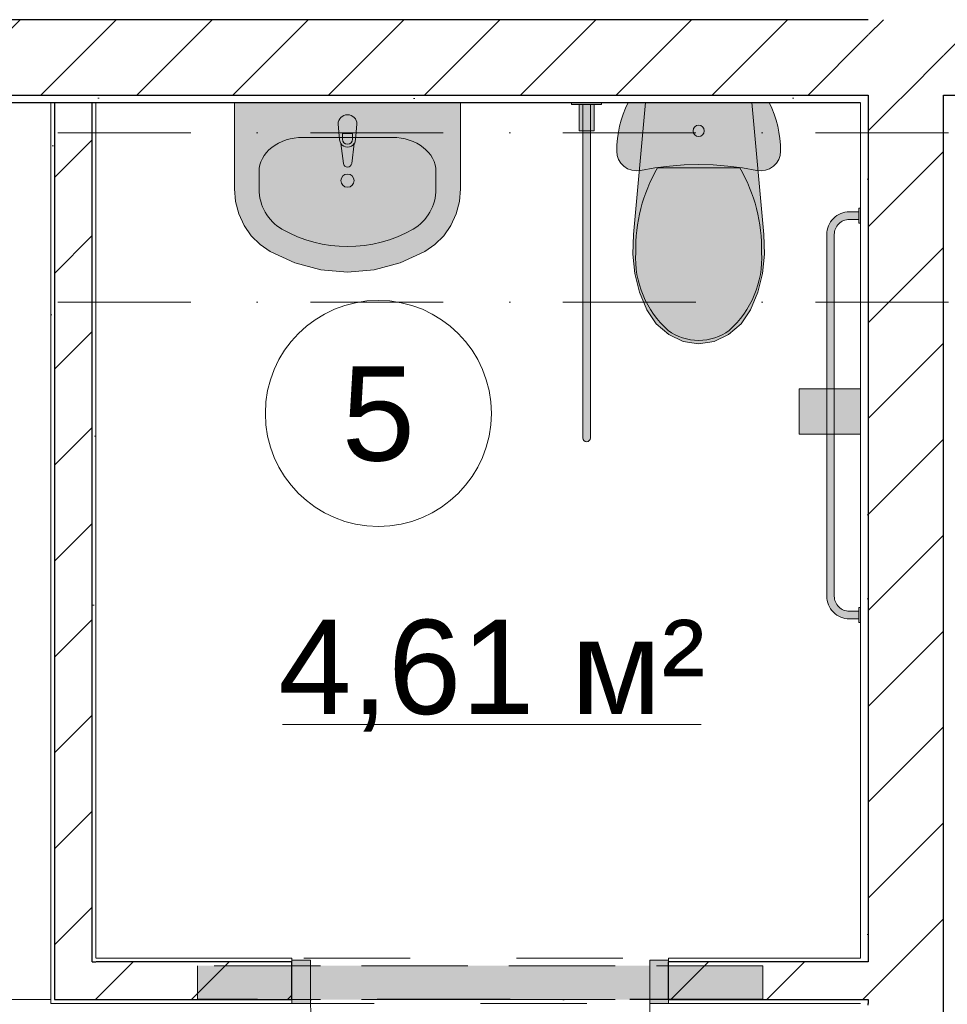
# Model space of a CAD drawing. Header units: millimetres. Extents: x -59761 to 112741, y -57975 to 46221.
# Tile 43 of 256: x 20573 to 23035, y -20313 to -17700. Entities that reach past the tile are written whole.
import ezdxf

# ---------------------------------------------------------------- set-up
doc = ezdxf.new("R2010")
doc.units = ezdxf.units.MM
for name, pattern in [('Wipeout_Contour', [1000, 0, -1000]), ('Невидимая', [391.222223, 282.222223, -109]), ('Штриховая', [564.444447, 282.222223, -282.222223]), ('Штрихпунктирная', [670.277762, 352.777767, -176.388884, 0, -141.111112])]:
    doc.linetypes.add(name, pattern=pattern)
for name, color, linetype in [('Интерьер - Оборудование', 7, 'Continuous'), ('Интерьер - Сантехника', 7, 'Continuous'), ('Конструктив - Перемычки', 7, 'Continuous'), ('Конструктив - Стены Блок 100 нов', 7, 'Continuous'), ('Конструктив - Стены Блок 200 нов', 7, 'Continuous'), ('Элемент Модели - Зона', 7, 'Continuous'), ('Элемент Модели - Оси', 2, 'Continuous')]:
    doc.layers.add(name, color=color, linetype=linetype)
doc.styles.add('СГЕНЕРИР_СТИЛЬ_1', font='arial.ttf')
pattern_1 = [(45, (-45000, -54000), (-127.2792, 127.2792), [])]
pattern_2 = [(45, (-45000, -53650), (-111.36932, 111.36932), [0, -105, 0, -157.5]), (110, (-44650, -53650), (148.0016, 53.86817), [0, -77, 0, -133])]

msp = doc.modelspace()

# ---------------------------------------------------------------- hatches: boundary and pattern name
at = {"layer": 'Интерьер - Оборудование', "linetype": 'Continuous', "lineweight": 0}
msp.add_hatch(color=255, dxfattribs=at).paths.add_polyline_path([(21417.73, -17977.32), (21421.73, -18019.27, 0.1210196), (21425, -18028.78), (21431.63, -18081.72, 0.8825663), (21453.83, -18081.72), (21460.46, -18028.78, 0.1210196), (21463.73, -18019.27), (21467.73, -17977.32, 1)])
at = {"layer": 'Интерьер - Сантехника', "linetype": 'Continuous', "lineweight": 0}
for points in [[(21742.73, -17920), (21142.73, -17920), (21142.73, -18149.09), (21145.63, -18182.81), (21154.22, -18215.46), (21168.23, -18245.98), (21187.22, -18273.41), (21210.58, -18296.86), (21237.56, -18315.59), (21302.75, -18345.53), (21371.77, -18363.83), (21442.73, -18369.99), (21513.69, -18363.83), (21582.71, -18345.53), (21647.9, -18315.59), (21674.88, -18296.86), (21698.24, -18273.41), (21717.23, -18245.98), (21731.24, -18215.46), (21739.84, -18182.81), (21742.73, -18149.09)], [(22037.24, -17925), (22117.24, -17925), (22117.24, -17920), (22037.24, -17920)], [(22057.24, -17925), (22057.24, -17995), (22097.24, -17995), (22097.24, -17925)], [(22067.24, -17925), (22067.24, -18810, 1), (22087.24, -18810), (22087.24, -17925)], [(22187.97, -17920), (22180.87, -17935.07), (22174.66, -17950.54), (22169.37, -17966.34), (22165.02, -17982.43), (22161.63, -17998.74), (22159.19, -18015.22), (22157.72, -18031.82), (22157.23, -18048.48), (22158.52, -18060.01), (22162.3, -18070.98), (22168.41, -18080.85), (22176.53, -18089.15), (22186.27, -18095.45), (22197.17, -18099.47), (22208.67, -18100.99), (22220.24, -18099.95), (22258.52, -18093.17), (22297.1, -18088.31), (22335.87, -18085.39), (22374.74, -18084.42), (22413.6, -18085.39), (22452.37, -18088.31), (22490.95, -18093.17), (22529.23, -18099.95), (22540.8, -18100.99), (22552.3, -18099.47), (22563.2, -18095.45), (22572.94, -18089.15), (22581.06, -18080.85), (22587.17, -18070.98), (22590.95, -18060.01), (22592.24, -18048.48), (22591.75, -18031.82), (22590.28, -18015.22), (22587.85, -17998.74), (22584.45, -17982.43), (22580.1, -17966.34), (22574.81, -17950.54), (22568.6, -17935.07), (22561.5, -17920)], [(22205.31, -18373.43), (22217.72, -18423.17), (22236.74, -18470.11), (22262.34, -18507.31), (22295.38, -18535.82), (22333.69, -18553.78), (22374.74, -18560), (22415.78, -18553.78), (22454.09, -18535.82), (22487.13, -18507.31), (22512.73, -18470.11), (22531.75, -18423.17), (22544.16, -18373.43), (22549.65, -18322.08), (22548.08, -18270.38), (22515.71, -17920), (22233.76, -17920), (22201.39, -18270.38), (22199.82, -18322.08)], [(21467.73, -17977.32, 1), (21417.73, -17977.32), (21421.73, -18019.27, 0.1210196), (21425, -18028.78), (21431.63, -18081.72, 0.8825663), (21453.83, -18081.72), (21460.46, -18028.78, 0.1210196), (21463.73, -18019.27)]]:
    msp.add_hatch(color=255, dxfattribs=at).paths.add_polyline_path(points)

# ---------------------------------------------------------------- linework, layer by layer
at = {"layer": 'Интерьер - Оборудование', "color": 7, "linetype": 'Continuous', "lineweight": 5}
for p, q in [((21429.13, -18017.1), (21429.13, -18002.23)), ((21429.13, -18002.23), (21456.33, -18002.23)), ((21456.33, -18002.23), (21456.33, -18017.1))]:
    msp.add_line(p, q, dxfattribs=at)
at = {"layer": 'Интерьер - Оборудование', "color": 7, "linetype": 'Continuous', "lineweight": 5, "flags": 128}
msp.add_lwpolyline([(21417.73, -17977.32), (21421.73, -18019.27, 0.1210196), (21425, -18028.78), (21431.63, -18081.72, 0.8825663), (21453.83, -18081.72), (21460.46, -18028.78, 0.1210196), (21463.73, -18019.27), (21467.73, -17977.32, 1)], format="xyb", close=True, dxfattribs=at)
at = {"layer": 'Интерьер - Оборудование', "color": 7, "linetype": 'Continuous', "lineweight": 5}
for centre, radius, start, end in [((21442.73, -18017.37), 21.09, 212.77103, 327.22897), ((21442.73, -18017.1), 13.6, 180, 0)]:
    msp.add_arc(centre, radius, start, end, dxfattribs=at)
at = {"layer": 'Интерьер - Сантехника', "color": 7, "linetype": 'Continuous', "lineweight": 5}
for p, q in [((21429.13, -18002.23), (21429.13, -18017.1)), ((21456.33, -18002.23), (21429.13, -18002.23)), ((21456.33, -18017.1), (21456.33, -18002.23)), ((21323.9, -18012.32), (21561.56, -18012.32)), ((21207.95, -18103.27), (21207.95, -18149.09)), ((21677.51, -18103.27), (21677.51, -18149.09)), ((22374.74, -18093.04), (22265.79, -18093.04)), ((22483.68, -18093.04), (22374.74, -18093.04))]:
    msp.add_line(p, q, dxfattribs=at)
at = {"layer": 'Интерьер - Сантехника', "color": 7, "linetype": 'Continuous', "lineweight": 5, "flags": 128}
for points in [[(21742.73, -17920), (21742.73, -18149.09), (21739.84, -18182.81), (21731.24, -18215.46), (21717.23, -18245.98), (21698.24, -18273.41), (21674.88, -18296.86), (21647.9, -18315.59), (21582.71, -18345.53), (21513.69, -18363.83), (21442.73, -18369.99), (21371.77, -18363.83), (21302.75, -18345.53), (21237.56, -18315.59), (21210.58, -18296.86), (21187.22, -18273.41), (21168.23, -18245.98), (21154.22, -18215.46), (21145.63, -18182.81), (21142.73, -18149.09), (21142.73, -17920)], [(22037.24, -17925), (22117.24, -17925), (22117.24, -17920), (22037.24, -17920)], [(22057.24, -17925), (22057.24, -17995), (22097.24, -17995), (22097.24, -17925)], [(22187.97, -17920), (22180.87, -17935.07), (22174.66, -17950.54), (22169.37, -17966.34), (22165.02, -17982.43), (22161.63, -17998.74), (22159.19, -18015.22), (22157.72, -18031.82), (22157.23, -18048.48), (22158.52, -18060.01), (22162.3, -18070.98), (22168.41, -18080.85), (22176.53, -18089.15), (22186.27, -18095.45), (22197.17, -18099.47), (22208.67, -18100.99), (22220.24, -18099.95), (22258.52, -18093.17), (22297.1, -18088.31), (22335.87, -18085.39), (22374.74, -18084.42), (22413.6, -18085.39), (22452.37, -18088.31), (22490.95, -18093.17), (22529.23, -18099.95), (22540.8, -18100.99), (22552.3, -18099.47), (22563.2, -18095.45), (22572.94, -18089.15), (22581.06, -18080.85), (22587.17, -18070.98), (22590.95, -18060.01), (22592.24, -18048.48), (22591.75, -18031.82), (22590.28, -18015.22), (22587.85, -17998.74), (22584.45, -17982.43), (22580.1, -17966.34), (22574.81, -17950.54), (22568.6, -17935.07), (22561.5, -17920)], [(22205.31, -18373.43), (22217.72, -18423.17), (22236.74, -18470.11), (22262.34, -18507.31), (22295.38, -18535.82), (22333.69, -18553.78), (22374.74, -18560), (22415.78, -18553.78), (22454.09, -18535.82), (22487.13, -18507.31), (22512.73, -18470.11), (22531.75, -18423.17), (22544.16, -18373.43), (22549.65, -18322.08), (22548.08, -18270.38), (22515.71, -17920), (22233.76, -17920), (22201.39, -18270.38), (22199.82, -18322.08)]]:
    msp.add_lwpolyline(points, close=True, dxfattribs=at)
for points in [[(22067.24, -17925), (22087.24, -17925), (22087.24, -18810, -1), (22067.24, -18810)], [(21467.73, -17977.32), (21463.73, -18019.27, -0.1210196), (21460.46, -18028.78), (21453.83, -18081.72, -0.8825663), (21431.63, -18081.72), (21425, -18028.78, -0.1210196), (21421.73, -18019.27), (21417.73, -17977.32, -1)]]:
    msp.add_lwpolyline(points, format="xyb", close=True, dxfattribs=at)
at = {"layer": 'Интерьер - Сантехника', "color": 7, "linetype": 'Continuous', "lineweight": 5}
msp.add_circle((21442.73, -18127.14), 17.5, dxfattribs=at)
for centre, radius, start, end in [((21442.73, -18017.37), 21.09, 212.77103, 327.22897), ((21442.73, -18017.1), 13.6, 180, 0)]:
    msp.add_arc(centre, radius, start, end, dxfattribs=at)
msp.add_ellipse((22374.74, -17994.98), major_axis=(15, 0), ratio=0.9997238, dxfattribs=at)
for centre, major_axis, ratio, start_param, end_param in [((21324.04, -18103.27), (116.07, 0), 0.7836457, 1.5707963, 3.1415927), ((21561.43, -18103.27), (116.07, 0), 0.7836457, 0, 1.5707963), ((22632.83, -18307.94), (0, 425.52), 0.9993766, 1.0413916, 1.5944121), ((22116.64, -18307.94), (0, 425.52), 0.9993766, 4.6887709, 5.2417914), ((21323.88, -18149.09), (0, 121.2), 0.9565217, 1.5707963, 2.6446178), ((21561.58, -18149.09), (0, 121.2), 0.9565217, 3.6385675, 4.712389), ((21442.73, -17920), (0, 381.82), 0.9565217, 2.6446178, 3.6385675), ((22464.2, -18332.3), (0, 257.06), 0.9993766, 1.5150651, 2.4156537), ((22285.27, -18332.3), (0, 257.06), 0.9993766, 3.8675279, 4.7681164), ((22375.55, -18412.76), (0, 138.61), 0.9993766, 2.5090881, 3.1357319), ((22373.92, -18412.76), (0, 138.61), 0.9993766, 3.1474535, 3.7740973)]:
    msp.add_ellipse(centre, major_axis=major_axis, ratio=ratio, start_param=start_param, end_param=end_param, dxfattribs=at)
at = {"layer": 'Конструктив - Стены Блок 100 нов', "color": 7, "linetype": 'Continuous', "lineweight": 5}
for p, q in [((21344.74, -20195.5), (21344.74, -20310.5)), ((22244.74, -20310.5), (22244.74, -20195.5)), ((22244.74, -20310.5), (22244.74, -21210.5))]:
    msp.add_line(p, q, dxfattribs=at)
msp.add_arc((22244.74, -20310.5), 900, 180, 270, dxfattribs=at)
at = {"layer": 'Элемент Модели - Зона', "color": 7, "linetype": 'Continuous', "lineweight": 15}
msp.add_line((21270.31, -19570.1), (22381.17, -19570.1), dxfattribs=at)
at = {"layer": 'Элемент Модели - Зона', "color": 253, "linetype": 'Штриховая', "lineweight": 15, "flags": 128}
for points in [[(-8850, -26462.5), (-8890, -26462.5), (-8890, -35700), (300, -35700), (22804.74, -35700), (22804.74, -30917.04), (26685.92, -27035.86), (26700.06, -27050), (26720.02, -27050), (26720.02, -27030), (26680.06, -27030), (26680.06, -26966.28), (22804.74, -23090.96), (22804.74, -20310.5), (20654.74, -20310.5), (20654.74, -17920), (18300, -17920), (18300, -18300), (17700, -18300), (17700, -17920), (9300, -17920), (9300, -18300), (8843.73, -18300), (8843.73, -19745.4), (5659.84, -22929.3), (300, -22929.3), (300, -26350), (300, -26462.5), (300, -26950), (-300, -26950), (-300, -26462.5), (-8250, -26462.5), (-8250, -26950), (-8850, -26950)], [(20664.74, -20300.5), (20664.74, -17900), (18300, -17900), (18300, -18300), (17700, -18300), (17700, -17900), (16868.14, -17900), (16868.14, -19462.02), (17713.57, -20300.5)], [(20774.74, -17920), (20774.74, -20190.5), (22804.74, -20190.5), (22804.74, -17920)]]:
    msp.add_lwpolyline(points, close=True, dxfattribs=at)
at = {"layer": 'Элемент Модели - Зона', "color": 7, "linetype": 'Continuous', "lineweight": 15, "flags": 128}
msp.add_lwpolyline([(21824.54, -18744.87, 1), (21224.54, -18744.87, 1)], format="xyb", close=True, dxfattribs=at)

# ---------------------------------------------------------------- texts
at = {"layer": 'Элемент Модели - Зона', "color": 7, "lineweight": 15, "char_height": 250, "attachment_point": 5, "style": 'СГЕНЕРИР_СТИЛЬ_1'}
for s, insert in [('\\A1;{\\pqc;\\fArial|b0|i0|c204|p38;5}', (21524.54, -18746.93)), ('\\A1;{\\pqc;\\fArial|b0|i0|c204|p38;4,61 м²}', (21825.74, -19440.78))]:
    msp.add_mtext(s, dxfattribs=dict(at, insert=insert))

# ---------------------------------------------------------------- next in the draw order: wipeouts: each hides what was drawn before it
at = {"color": 254, "linetype": 'Wipeout_Contour', "lineweight": 0, "ltscale": 9990477.38600137}
msp.add_wipeout([(20774.74, -20190.5), (20774.74, -20200.5), (21294.74, -20200.5), (21294.74, -20190.5)], dxfattribs=at).dxf.layer = 'Конструктив - Стены Блок 100 нов'
at = {"color": 254, "linetype": 'Wipeout_Contour', "lineweight": 0, "ltscale": 9997570.546138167}
msp.add_wipeout([(22824.74, -20300.5), (22824.74, -20200.5), (22804.74, -20200.5), (22804.74, -20300.5)], dxfattribs=at).dxf.layer = 'Конструктив - Стены Блок 100 нов'
at = {"color": 254, "linetype": 'Wipeout_Contour', "lineweight": 0, "ltscale": 9990313.087350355}
msp.add_wipeout([(21294.74, -20300.5), (20664.74, -20300.5), (20664.74, -20310.5), (21294.74, -20310.5)], dxfattribs=at).dxf.layer = 'Конструктив - Стены Блок 100 нов'
at = {"color": 254, "linetype": 'Wipeout_Contour', "lineweight": 0, "ltscale": 9996862.681021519}
msp.add_wipeout([(22824.74, -17920), (23024.74, -17920), (23024.74, -17900), (22824.74, -17900)], dxfattribs=at).dxf.layer = 'Конструктив - Стены Блок 200 нов'

# ---------------------------------------------------------------- next in the draw order: hatches: boundary and pattern name
at = {"layer": 'Конструктив - Стены Блок 100 нов', "linetype": 'Continuous', "lineweight": 5}
h = msp.add_hatch(dxfattribs=at)
h.set_pattern_fill('БЛОКИ_БЕТОННЫЕ_ЭФФЕКТИВН_2D', style=0, pattern_type=2)
h.set_pattern_definition(pattern_1)
h.paths.add_polyline_path([(22824.74, -20300.5), (22824.74, -20200.5), (22804.74, -20200.5), (22804.74, -20300.5)])
at = {"layer": 'Конструктив - Стены Блок 200 нов', "linetype": 'Continuous', "lineweight": 5}
h = msp.add_hatch(dxfattribs=at)
h.set_pattern_fill('БЛОКИ_БЕТОННЫЕ_ЭФФЕКТИВН_2D', style=0, pattern_type=2)
h.set_pattern_definition(pattern_1)
h.paths.add_polyline_path([(22824.74, -17920), (23024.74, -17920), (23024.74, -17900), (22824.74, -17900)])

# ---------------------------------------------------------------- next in the draw order: wipeouts: each hides what was drawn before it
at = {"color": 254, "linetype": 'Wipeout_Contour', "lineweight": 0, "ltscale": 9990484.554480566}
msp.add_wipeout([(20764.74, -20300.5), (21294.74, -20300.5), (21294.74, -20200.5), (20764.74, -20200.5)], dxfattribs=at).dxf.layer = 'Конструктив - Стены Блок 100 нов'

# ---------------------------------------------------------------- next in the draw order: hatches: boundary and pattern name
at = {"layer": 'Конструктив - Стены Блок 100 нов', "linetype": 'Continuous', "lineweight": 0}
msp.add_hatch(color=255, dxfattribs=at).paths.add_polyline_path([(21294.74, -20195.5), (21294.74, -20310.5), (21344.74, -20310.5), (21344.74, -20195.5)])
at = {"layer": 'Конструктив - Стены Блок 100 нов', "linetype": 'Continuous', "lineweight": 5}
h = msp.add_hatch(dxfattribs=at)
h.set_pattern_fill('БЛОКИ_БЕТОННЫЕ_ЭФФЕКТИВН_2D', style=0, pattern_type=2)
h.set_pattern_definition(pattern_1)
h.paths.add_polyline_path([(20764.74, -20300.5), (21294.74, -20300.5), (21294.74, -20200.5), (20764.74, -20200.5)])

# ---------------------------------------------------------------- next in the draw order: linework, layer by layer
at = {"layer": 'Конструктив - Перемычки', "color": 7, "linetype": 'Невидимая', "lineweight": 0}
msp.add_line((21044.74, -20210.5), (21044.74, -20300.5), dxfattribs=at)
at = {"layer": 'Конструктив - Стены Блок 100 нов', "color": 7, "linetype": 'Continuous', "lineweight": 5}
for p, q in [((21294.74, -20195.5), (21294.74, -20190.5)), ((21294.74, -20195.5), (21294.74, -20190.5)), ((21294.74, -20200.5), (21294.74, -20195.5)), ((21294.74, -20195.5), (21344.74, -20195.5)), ((21294.74, -20310.5), (21294.74, -20195.5)), ((21294.74, -20200.5), (21294.74, -20195.5)), ((21294.74, -20200.5), (21294.74, -20195.5)), ((21294.74, -20310.5), (21294.74, -20300.5)), ((21294.74, -20310.5), (21294.74, -20300.5)), ((21294.74, -20310.5), (21294.74, -20300.5)), ((21344.74, -20310.5), (21294.74, -20310.5))]:
    msp.add_line(p, q, dxfattribs=at)
at = {"layer": 'Конструктив - Стены Блок 100 нов', "color": 7, "linetype": 'Continuous', "lineweight": 30}
for p, q in [((20764.74, -20200.5), (20774.74, -20200.5)), ((21294.74, -20200.5), (20774.74, -20200.5)), ((21294.74, -20300.5), (21294.74, -20200.5)), ((21294.74, -20300.5), (21294.74, -20200.5)), ((21294.74, -20300.5), (21294.74, -20200.5)), ((20664.74, -20300.5), (20764.74, -20300.5)), ((20764.74, -20300.5), (21294.74, -20300.5))]:
    msp.add_line(p, q, dxfattribs=at)
at = {"layer": 'Конструктив - Стены Блок 100 нов', "color": 7, "linetype": 'Continuous', "lineweight": 5, "flags": 128}
for points in [[(21294.74, -20190.5), (20774.74, -20190.5)], [(20664.74, -20310.5), (21294.74, -20310.5)]]:
    msp.add_lwpolyline(points, dxfattribs=at)

# ---------------------------------------------------------------- next in the draw order: wipeouts: each hides what was drawn before it
at = {"color": 254, "linetype": 'Wipeout_Contour', "lineweight": 0, "ltscale": 9996491.55916391}
msp.add_wipeout([(22294.74, -20190.5), (22294.74, -20200.5), (22804.74, -20200.5), (22804.74, -20190.5)], dxfattribs=at).dxf.layer = 'Конструктив - Стены Блок 100 нов'
at = {"color": 254, "linetype": 'Wipeout_Contour', "lineweight": 0, "ltscale": 9996545.561703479}
msp.add_wipeout([(22804.74, -20300.5), (22294.74, -20300.5), (22294.74, -20310.5), (22804.74, -20310.5)], dxfattribs=at).dxf.layer = 'Конструктив - Стены Блок 100 нов'
at = {"color": 254, "linetype": 'Wipeout_Contour', "lineweight": 0, "ltscale": 9998544.84048146}
msp.add_wipeout([(23044.74, -22981.72), (23044.74, -17920), (23024.74, -17920), (23024.74, -22961.71)], dxfattribs=at).dxf.layer = 'Конструктив - Стены Блок 200 нов'

# ---------------------------------------------------------------- next in the draw order: hatches: boundary and pattern name
at = {"layer": 'Конструктив - Стены Блок 200 нов', "linetype": 'Continuous', "lineweight": 5}
h = msp.add_hatch(dxfattribs=at)
h.set_pattern_fill('ШТУКАТУРКА__ГИПС_01_000D', color=252, style=0, pattern_type=2)
h.set_pattern_definition(pattern_2)
h.paths.add_polyline_path([(23044.74, -22981.72), (23044.74, -17920), (23024.74, -17920), (23024.74, -22961.71)])

# ---------------------------------------------------------------- next in the draw order: wipeouts: each hides what was drawn before it
at = {"color": 254, "linetype": 'Wipeout_Contour', "lineweight": 0, "ltscale": 7492074.196381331}
msp.add_wipeout([(20774.74, -20190.5), (20764.74, -20200.5), (20774.74, -20200.5)], dxfattribs=at).dxf.layer = 'Конструктив - Стены Блок 100 нов'
at = {"color": 254, "linetype": 'Wipeout_Contour', "lineweight": 0, "ltscale": 9996518.560002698}
msp.add_wipeout([(22294.74, -20300.5), (22804.74, -20300.5), (22804.74, -20200.5), (22294.74, -20200.5)], dxfattribs=at).dxf.layer = 'Конструктив - Стены Блок 100 нов'
at = {"color": 254, "linetype": 'Wipeout_Contour', "lineweight": 0, "ltscale": 7491787.226643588}
msp.add_wipeout([(20654.74, -20310.5), (20664.74, -20310.5), (20664.74, -20300.5)], dxfattribs=at).dxf.layer = 'Конструктив - Стены Блок 100 нов'

# ---------------------------------------------------------------- next in the draw order: hatches: boundary and pattern name
at = {"layer": 'Конструктив - Перемычки', "linetype": 'Continuous', "lineweight": 0}
msp.add_hatch(color=59, dxfattribs=at).paths.add_polyline_path([(22544.74, -20300.5), (22544.74, -20210.5), (21044.74, -20210.5), (21044.74, -20300.5)])
at = {"layer": 'Конструктив - Стены Блок 100 нов', "linetype": 'Continuous', "lineweight": 0}
msp.add_hatch(color=255, dxfattribs=at).paths.add_polyline_path([(22294.74, -20310.5), (22294.74, -20195.5), (22244.74, -20195.5), (22244.74, -20310.5)])
at = {"layer": 'Конструктив - Стены Блок 100 нов', "linetype": 'Continuous', "lineweight": 5}
h = msp.add_hatch(dxfattribs=at)
h.set_pattern_fill('БЛОКИ_БЕТОННЫЕ_ЭФФЕКТИВН_2D', style=0, pattern_type=2)
h.set_pattern_definition(pattern_1)
h.paths.add_polyline_path([(22294.74, -20300.5), (22804.74, -20300.5), (22804.74, -20200.5), (22294.74, -20200.5)])

# ---------------------------------------------------------------- next in the draw order: linework, layer by layer
at = {"layer": 'Конструктив - Перемычки', "color": 7, "linetype": 'Невидимая', "lineweight": 0}
for p, q in [((22544.74, -20210.5), (21044.74, -20210.5)), ((22544.74, -20210.5), (22544.74, -20300.5)), ((22544.74, -20300.5), (21044.74, -20300.5))]:
    msp.add_line(p, q, dxfattribs=at)
at = {"layer": 'Конструктив - Перемычки', "color": 160, "linetype": 'Штрихпунктирная', "lineweight": 30}
msp.add_line((22544.74, -20300.5), (21044.74, -20300.5), dxfattribs=at)
at = {"layer": 'Конструктив - Стены Блок 100 нов', "color": 7, "linetype": 'Continuous', "lineweight": 5}
for p, q in [((22244.74, -20195.5), (22294.74, -20195.5)), ((22294.74, -20195.5), (22294.74, -20190.5)), ((22294.74, -20195.5), (22294.74, -20190.5)), ((22294.74, -20200.5), (22294.74, -20195.5)), ((22294.74, -20195.5), (22294.74, -20310.5)), ((22294.74, -20200.5), (22294.74, -20195.5)), ((22294.74, -20200.5), (22294.74, -20195.5)), ((22294.74, -20310.5), (22294.74, -20300.5)), ((22294.74, -20310.5), (22294.74, -20300.5)), ((22294.74, -20310.5), (22294.74, -20300.5)), ((22294.74, -20310.5), (22244.74, -20310.5))]:
    msp.add_line(p, q, dxfattribs=at)
at = {"layer": 'Конструктив - Стены Блок 100 нов', "color": 7, "linetype": 'Continuous', "lineweight": 30}
for p, q in [((22804.74, -20200.5), (22294.74, -20200.5)), ((22294.74, -20300.5), (22294.74, -20200.5)), ((22294.74, -20300.5), (22294.74, -20200.5)), ((22294.74, -20300.5), (22294.74, -20200.5)), ((22294.74, -20300.5), (22804.74, -20300.5))]:
    msp.add_line(p, q, dxfattribs=at)
at = {"layer": 'Конструктив - Стены Блок 100 нов', "color": 7, "linetype": 'Continuous', "lineweight": 5, "flags": 128}
for points in [[(22804.74, -20190.5), (22294.74, -20190.5)], [(22294.74, -20310.5), (22804.74, -20310.5)]]:
    msp.add_lwpolyline(points, dxfattribs=at)
at = {"layer": 'Конструктив - Стены Блок 200 нов', "color": 7, "linetype": 'Continuous', "lineweight": 30}
for p, q in [((22824.74, -20200.5), (22804.74, -20200.5)), ((22804.74, -20300.5), (22824.74, -20300.5))]:
    msp.add_line(p, q, dxfattribs=at)

# ---------------------------------------------------------------- next in the draw order: wipeouts: each hides what was drawn before it
at = {"color": 254, "linetype": 'Wipeout_Contour', "lineweight": 0, "ltscale": 7491980.897163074}
msp.add_wipeout([(20764.74, -20200.5), (20664.74, -20300.5), (20764.74, -20300.5)], dxfattribs=at).dxf.layer = 'Конструктив - Стены Блок 100 нов'

# ---------------------------------------------------------------- next in the draw order: wipeouts: each hides what was drawn before it
at = {"color": 254, "linetype": 'Wipeout_Contour', "lineweight": 0, "ltscale": 7492063.913715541}
msp.add_wipeout([(20774.74, -20190.5), (20764.74, -20190.5), (20764.74, -20200.5)], dxfattribs=at).dxf.layer = 'Конструктив - Стены Блок 100 нов'
at = {"color": 254, "linetype": 'Wipeout_Contour', "lineweight": 0, "ltscale": 7491776.943495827}
msp.add_wipeout([(20664.74, -20300.5), (20654.74, -20300.5), (20654.74, -20310.5)], dxfattribs=at).dxf.layer = 'Конструктив - Стены Блок 100 нов'
at = {"color": 254, "linetype": 'Wipeout_Contour', "lineweight": 0, "ltscale": 9996985.961426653}
msp.add_wipeout([(22824.74, -20190.5), (22824.74, -17920), (22804.74, -17920), (22804.74, -20190.5)], dxfattribs=at).dxf.layer = 'Конструктив - Стены Блок 200 нов'
at = {"color": 254, "linetype": 'Wipeout_Contour', "lineweight": 0, "ltscale": 9997597.545016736}
msp.add_wipeout([(22824.74, -20310.5), (22824.74, -20300.5), (22804.74, -20300.5), (22804.74, -20310.5)], dxfattribs=at).dxf.layer = 'Конструктив - Стены Блок 200 нов'

# ---------------------------------------------------------------- next in the draw order: hatches: boundary and pattern name
at = {"layer": 'Интерьер - Сантехника', "linetype": 'Continuous', "lineweight": 0}
for points in [[(22804.74, -18200), (22799.74, -18200), (22799.74, -18210), (22774.74, -18210, 0.4142136), (22714.74, -18270), (22714.74, -19230, 0.4142136), (22774.74, -19290), (22799.74, -19290), (22799.74, -19300), (22804.74, -19300), (22804.74, -19260), (22799.74, -19260), (22799.74, -19270), (22774.74, -19270, -0.4142136), (22734.74, -19230), (22734.74, -18270, -0.4142136), (22774.74, -18230), (22799.74, -18230), (22799.74, -18240), (22804.74, -18240)], [(22641.74, -18800), (22804.74, -18800), (22804.74, -18680), (22641.74, -18680)]]:
    msp.add_hatch(color=255, dxfattribs=at).paths.add_polyline_path(points)
at = {"layer": 'Конструктив - Стены Блок 200 нов', "linetype": 'Continuous', "lineweight": 5}
h = msp.add_hatch(dxfattribs=at)
h.set_pattern_fill('ШТУКАТУРКА__ГИПС_01_000D', color=252, style=0, pattern_type=2)
h.set_pattern_definition(pattern_2)
h.paths.add_polyline_path([(22824.74, -20190.5), (22824.74, -17920), (22804.74, -17920), (22804.74, -20190.5)])

# ---------------------------------------------------------------- next in the draw order: linework, layer by layer
at = {"layer": 'Интерьер - Сантехника', "color": 7, "linetype": 'Continuous', "lineweight": 5}
for p, q in [((22799.74, -18210), (22799.74, -18230)), ((22799.74, -19270), (22799.74, -19290))]:
    msp.add_line(p, q, dxfattribs=at)
at = {"layer": 'Интерьер - Сантехника', "color": 7, "linetype": 'Continuous', "lineweight": 5, "flags": 128}
msp.add_lwpolyline([(22804.74, -18200), (22804.74, -18240), (22799.74, -18240), (22799.74, -18230), (22774.74, -18230, 0.4142136), (22734.74, -18270), (22734.74, -19230, 0.4142136), (22774.74, -19270), (22799.74, -19270), (22799.74, -19260), (22804.74, -19260), (22804.74, -19300), (22799.74, -19300), (22799.74, -19290), (22774.74, -19290, -0.4142136), (22714.74, -19230), (22714.74, -18270, -0.4142136), (22774.74, -18210), (22799.74, -18210), (22799.74, -18200)], format="xyb", close=True, dxfattribs=at)
msp.add_lwpolyline([(22641.74, -18800), (22804.74, -18800), (22804.74, -18680), (22641.74, -18680)], close=True, dxfattribs=at)

# ---------------------------------------------------------------- next in the draw order: wipeouts: each hides what was drawn before it
at = {"color": 254, "linetype": 'Wipeout_Contour', "lineweight": 0, "ltscale": 9988452.817733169}
msp.add_wipeout([(20654.74, -17900), (20654.74, -20300.5), (20664.74, -20300.5), (20664.74, -17900)], dxfattribs=at).dxf.layer = 'Конструктив - Стены Блок 100 нов'
at = {"color": 254, "linetype": 'Wipeout_Contour', "lineweight": 0, "ltscale": 9988862.490985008}
msp.add_wipeout([(20774.74, -20190.5), (20774.74, -17900), (20764.74, -17900), (20764.74, -20190.5)], dxfattribs=at).dxf.layer = 'Конструктив - Стены Блок 100 нов'

# ---------------------------------------------------------------- next in the draw order: hatches: boundary and pattern name
at = {"layer": 'Конструктив - Стены Блок 100 нов', "linetype": 'Continuous', "lineweight": 5}
h = msp.add_hatch(dxfattribs=at)
h.set_pattern_fill('ШТУКАТУРКА__ГИПС_01_000D', color=252, style=0, pattern_type=2)
h.set_pattern_definition(pattern_2)
h.paths.add_polyline_path([(20654.74, -17900), (20654.74, -20300.5), (20664.74, -20300.5), (20664.74, -17900)])
h = msp.add_hatch(dxfattribs=at)
h.set_pattern_fill('ШТУКАТУРКА__ГИПС_01_000D', color=252, style=0, pattern_type=2)
h.set_pattern_definition(pattern_2)
h.paths.add_polyline_path([(20774.74, -20190.5), (20774.74, -17900), (20764.74, -17900), (20764.74, -20190.5)])

# ---------------------------------------------------------------- next in the draw order: wipeouts: each hides what was drawn before it
at = {"color": 254, "linetype": 'Wipeout_Contour', "lineweight": 0, "ltscale": 9997543.548117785}
msp.add_wipeout([(22824.74, -20200.5), (22824.74, -20190.5), (22804.74, -20190.5), (22804.74, -20200.5)], dxfattribs=at).dxf.layer = 'Конструктив - Стены Блок 200 нов'

# ---------------------------------------------------------------- next in the draw order: linework, layer by layer
at = {"layer": 'Конструктив - Стены Блок 200 нов', "color": 7, "linetype": 'Continuous', "lineweight": 5, "flags": 128}
msp.add_lwpolyline([(22804.74, -17920), (22804.74, -20190.5)], dxfattribs=at)

# ---------------------------------------------------------------- next in the draw order: wipeouts: each hides what was drawn before it
at = {"color": 254, "linetype": 'Wipeout_Contour', "lineweight": 0, "ltscale": 7491870.241641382}
msp.add_wipeout([(20764.74, -20200.5), (20664.74, -20200.5), (20664.74, -20300.5)], dxfattribs=at).dxf.layer = 'Конструктив - Стены Блок 100 нов'
at = {"color": 254, "linetype": 'Wipeout_Contour', "lineweight": 0, "ltscale": 9997425.115273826}
msp.add_wipeout([(23024.74, -20200.5), (23024.74, -17920), (22824.74, -17920), (22824.74, -20200.5)], dxfattribs=at).dxf.layer = 'Конструктив - Стены Блок 200 нов'

# ---------------------------------------------------------------- next in the draw order: hatches: boundary and pattern name
at = {"layer": 'Конструктив - Стены Блок 200 нов', "linetype": 'Continuous', "lineweight": 5}
h = msp.add_hatch(dxfattribs=at)
h.set_pattern_fill('БЛОКИ_БЕТОННЫЕ_ЭФФЕКТИВН_2D', style=0, pattern_type=2)
h.set_pattern_definition(pattern_1)
h.paths.add_polyline_path([(23024.74, -20200.5), (23024.74, -17920), (22824.74, -17920), (22824.74, -20200.5)])

# ---------------------------------------------------------------- next in the draw order: linework, layer by layer
at = {"layer": 'Конструктив - Стены Блок 100 нов', "color": 7, "linetype": 'Continuous', "lineweight": 30}
msp.add_line((20664.74, -20300.5), (20764.74, -20300.5), dxfattribs=at)
at = {"layer": 'Конструктив - Стены Блок 100 нов', "color": 7, "linetype": 'Continuous', "lineweight": 5, "flags": 128}
msp.add_lwpolyline([(20654.74, -20310.5), (20664.74, -20310.5)], dxfattribs=at)
at = {"layer": 'Конструктив - Стены Блок 200 нов', "color": 7, "linetype": 'Continuous', "lineweight": 30}
for p, q in [((22824.74, -17900), (22824.74, -17920)), ((23024.74, -17920), (23024.74, -17900))]:
    msp.add_line(p, q, dxfattribs=at)

# ---------------------------------------------------------------- next in the draw order: wipeouts: each hides what was drawn before it
at = {"color": 254, "linetype": 'Wipeout_Contour', "lineweight": 0, "ltscale": 9988646.599817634}
msp.add_wipeout([(20664.74, -17900), (20664.74, -20200.5), (20764.74, -20200.5), (20764.74, -17900)], dxfattribs=at).dxf.layer = 'Конструктив - Стены Блок 100 нов'

# ---------------------------------------------------------------- next in the draw order: hatches: boundary and pattern name
at = {"layer": 'Конструктив - Стены Блок 100 нов', "linetype": 'Continuous', "lineweight": 5}
h = msp.add_hatch(dxfattribs=at)
h.set_pattern_fill('БЛОКИ_БЕТОННЫЕ_ЭФФЕКТИВН_2D', style=0, pattern_type=2)
h.set_pattern_definition(pattern_1)
h.paths.add_polyline_path([(20664.74, -17900), (20664.74, -20200.5), (20764.74, -20200.5), (20764.74, -17900)])

# ---------------------------------------------------------------- next in the draw order: linework, layer by layer
at = {"layer": 'Конструктив - Стены Блок 100 нов', "color": 7, "linetype": 'Continuous', "lineweight": 30}
for p, q in [((20664.74, -17900), (20664.74, -20200.5)), ((20764.74, -20200.5), (20764.74, -17900)), ((20664.74, -20200.5), (20664.74, -20300.5)), ((20764.74, -20200.5), (20774.74, -20200.5))]:
    msp.add_line(p, q, dxfattribs=at)
at = {"layer": 'Конструктив - Стены Блок 100 нов', "color": 7, "linetype": 'Continuous', "lineweight": 5, "flags": 128}
for points in [[(20654.74, -17900), (20654.74, -20310.5)], [(20664.74, -17900), (20654.74, -17900)], [(20774.74, -17900), (20764.74, -17900)], [(20774.74, -20190.5), (20774.74, -17900)]]:
    msp.add_lwpolyline(points, dxfattribs=at)
at = {"layer": 'Конструктив - Стены Блок 100 нов', "color": 7, "linetype": 'Continuous', "lineweight": 30, "flags": 128}
msp.add_lwpolyline([(20764.74, -17900), (20664.74, -17900)], dxfattribs=at)
at = {"layer": 'Элемент Модели - Оси', "color": 7, "linetype": 'Штрихпунктирная', "lineweight": 15}
for p, q in [((-57760.58, -18000), (110650, -18000)), ((-57760.58, -18450), (110650, -18450))]:
    msp.add_line(p, q, dxfattribs=at)

# ---------------------------------------------------------------- next in the draw order: wipeouts: each hides what was drawn before it
at = {"color": 254, "linetype": 'Wipeout_Contour', "lineweight": 0, "ltscale": 9998007.220586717}
msp.add_wipeout([(23024.74, -20300.5), (23024.74, -20200.5), (22824.74, -20200.5), (22824.74, -20300.5)], dxfattribs=at).dxf.layer = 'Конструктив - Стены Блок 200 нов'

# ---------------------------------------------------------------- next in the draw order: hatches: boundary and pattern name
at = {"layer": 'Конструктив - Стены Блок 200 нов', "linetype": 'Continuous', "lineweight": 5}
h = msp.add_hatch(dxfattribs=at)
h.set_pattern_fill('БЛОКИ_БЕТОННЫЕ_ЭФФЕКТИВН_2D', style=0, pattern_type=2)
h.set_pattern_definition(pattern_1)
h.paths.add_polyline_path([(23024.74, -20300.5), (23024.74, -20200.5), (22824.74, -20200.5), (22824.74, -20300.5)])

# ---------------------------------------------------------------- next in the draw order: linework, layer by layer
at = {"layer": 'Конструктив - Стены Блок 200 нов', "color": 7, "linetype": 'Continuous', "lineweight": 30}
for p, q in [((22824.74, -17920), (22824.74, -20200.5)), ((23024.74, -20200.5), (23024.74, -17920)), ((22824.74, -20200.5), (22804.74, -20200.5))]:
    msp.add_line(p, q, dxfattribs=at)

# ---------------------------------------------------------------- next in the draw order: wipeouts: each hides what was drawn before it
at = {"color": 254, "linetype": 'Wipeout_Contour', "lineweight": 0, "ltscale": 9996425.956577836}
msp.add_wipeout([(22804.74, -17920), (22824.74, -17920), (22824.74, -17900), (22804.74, -17900)], dxfattribs=at).dxf.layer = 'Конструктив - Стены Блок 200 нов'
at = {"color": 254, "linetype": 'Wipeout_Contour', "lineweight": 0, "ltscale": 9997299.405500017}
msp.add_wipeout([(23024.74, -17920), (23044.74, -17920), (23044.74, -17900), (23024.74, -17900)], dxfattribs=at).dxf.layer = 'Конструктив - Стены Блок 200 нов'
at = {"color": 254, "linetype": 'Wipeout_Contour', "lineweight": 0, "ltscale": 9998670.030524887}
msp.add_wipeout([(23024.74, -22990), (23024.74, -20300.5), (22824.74, -20300.5), (22824.74, -22789.9)], dxfattribs=at).dxf.layer = 'Конструктив - Стены Блок 200 нов'

# ---------------------------------------------------------------- next in the draw order: hatches: boundary and pattern name
at = {"layer": 'Конструктив - Стены Блок 200 нов', "linetype": 'Continuous', "lineweight": 5}
h = msp.add_hatch(dxfattribs=at)
h.set_pattern_fill('ШТУКАТУРКА__ГИПС_01_000D', color=252, style=0, pattern_type=2)
h.set_pattern_definition(pattern_2)
h.paths.add_polyline_path([(22804.74, -17920), (22824.74, -17920), (22824.74, -17900), (22804.74, -17900)])
h = msp.add_hatch(dxfattribs=at)
h.set_pattern_fill('БЛОКИ_БЕТОННЫЕ_ЭФФЕКТИВН_2D', style=0, pattern_type=2)
h.set_pattern_definition(pattern_1)
h.paths.add_polyline_path([(23024.74, -22990), (23024.74, -20300.5), (22824.74, -20300.5), (22824.74, -22789.9)])

# ---------------------------------------------------------------- next in the draw order: linework, layer by layer
at = {"layer": 'Конструктив - Стены Блок 200 нов', "color": 7, "linetype": 'Continuous', "lineweight": 30}
for p, q in [((23024.74, -20300.5), (23024.74, -20200.5)), ((22804.74, -20300.5), (22824.74, -20300.5)), ((22824.74, -20300.5), (22824.74, -20310.5)), ((23024.74, -22990), (23024.74, -20300.5)), ((22824.74, -20315.5), (22824.74, -20310.5))]:
    msp.add_line(p, q, dxfattribs=at)

# ---------------------------------------------------------------- next in the draw order: wipeouts: each hides what was drawn before it
at = {"color": 254, "linetype": 'Wipeout_Contour', "lineweight": 0, "ltscale": 10001126.76258108}
msp.add_wipeout([(23024.74, -17900), (24999.73, -17900), (24999.73, -17700), (23024.74, -17700)], dxfattribs=at).dxf.layer = 'Конструктив - Стены Блок 200 нов'

# ---------------------------------------------------------------- next in the draw order: hatches: boundary and pattern name
at = {"layer": 'Конструктив - Стены Блок 200 нов', "linetype": 'Continuous', "lineweight": 5}
h = msp.add_hatch(dxfattribs=at)
h.set_pattern_fill('БЛОКИ_БЕТОННЫЕ_ЭФФЕКТИВН_2D', style=0, pattern_type=2)
h.set_pattern_definition(pattern_1)
h.paths.add_polyline_path([(23024.74, -17900), (24999.73, -17900), (24999.73, -17700), (23024.74, -17700)])

# ---------------------------------------------------------------- next in the draw order: wipeouts: each hides what was drawn before it
at = {"color": 254, "linetype": 'Wipeout_Contour', "lineweight": 0, "ltscale": 9987443.981675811}
msp.add_wipeout([(18300, -17920), (22804.74, -17920), (22804.74, -17900), (18300, -17900)], dxfattribs=at).dxf.layer = 'Конструктив - Стены Блок 200 нов'

# ---------------------------------------------------------------- next in the draw order: hatches: boundary and pattern name
at = {"layer": 'Конструктив - Стены Блок 200 нов', "linetype": 'Continuous', "lineweight": 5}
h = msp.add_hatch(dxfattribs=at)
h.set_pattern_fill('ШТУКАТУРКА__ГИПС_01_000D', color=252, style=0, pattern_type=2)
h.set_pattern_definition(pattern_2)
h.paths.add_polyline_path([(18300, -17920), (22804.74, -17920), (22804.74, -17900), (18300, -17900)])

# ---------------------------------------------------------------- next in the draw order: linework, layer by layer
at = {"layer": 'Конструктив - Стены Блок 200 нов', "color": 7, "linetype": 'Continuous', "lineweight": 30, "flags": 128}
msp.add_lwpolyline([(18300, -17920), (22804.74, -17920)], dxfattribs=at)

# ---------------------------------------------------------------- next in the draw order: wipeouts: each hides what was drawn before it
at = {"color": 254, "linetype": 'Wipeout_Contour', "lineweight": 0, "ltscale": 9996809.109709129}
msp.add_wipeout([(22824.74, -17900), (23024.74, -17900), (23024.74, -17700), (22824.74, -17700)], dxfattribs=at).dxf.layer = 'Конструктив - Стены Блок 200 нов'

# ---------------------------------------------------------------- next in the draw order: hatches: boundary and pattern name
at = {"layer": 'Конструктив - Стены Блок 200 нов', "linetype": 'Continuous', "lineweight": 5}
h = msp.add_hatch(dxfattribs=at)
h.set_pattern_fill('БЛОКИ_БЕТОННЫЕ_ЭФФЕКТИВН_2D', style=0, pattern_type=2)
h.set_pattern_definition(pattern_1)
h.paths.add_polyline_path([(22824.74, -17900), (23024.74, -17900), (23024.74, -17700), (22824.74, -17700)])

# ---------------------------------------------------------------- next in the draw order: linework, layer by layer
at = {"layer": 'Конструктив - Стены Блок 200 нов', "color": 7, "linetype": 'Continuous', "lineweight": 30}
for p, q in [((23024.74, -17920), (23024.74, -17900)), ((23024.74, -17900), (24999.73, -17900))]:
    msp.add_line(p, q, dxfattribs=at)

# ---------------------------------------------------------------- next in the draw order: wipeouts: each hides what was drawn before it
at = {"color": 254, "linetype": 'Wipeout_Contour', "lineweight": 0, "ltscale": 9987430.061978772}
msp.add_wipeout([(18300, -17700), (18300, -17900), (22824.74, -17900), (22824.74, -17700)], dxfattribs=at).dxf.layer = 'Конструктив - Стены Блок 200 нов'

# ---------------------------------------------------------------- next in the draw order: hatches: boundary and pattern name
at = {"layer": 'Конструктив - Стены Блок 200 нов', "linetype": 'Continuous', "lineweight": 5}
h = msp.add_hatch(dxfattribs=at)
h.set_pattern_fill('БЛОКИ_БЕТОННЫЕ_ЭФФЕКТИВН_2D', style=0, pattern_type=2)
h.set_pattern_definition(pattern_1)
h.paths.add_polyline_path([(18300, -17700), (18300, -17900), (22824.74, -17900), (22824.74, -17700)])

# ---------------------------------------------------------------- next in the draw order: linework, layer by layer
at = {"layer": 'Конструктив - Стены Блок 200 нов', "color": 7, "linetype": 'Continuous', "lineweight": 30}
for p, q in [((22824.74, -17700), (18300, -17700)), ((18300, -17900), (22824.74, -17900)), ((22824.74, -17900), (22824.74, -17920))]:
    msp.add_line(p, q, dxfattribs=at)

doc.saveas('drawing.dxf')
